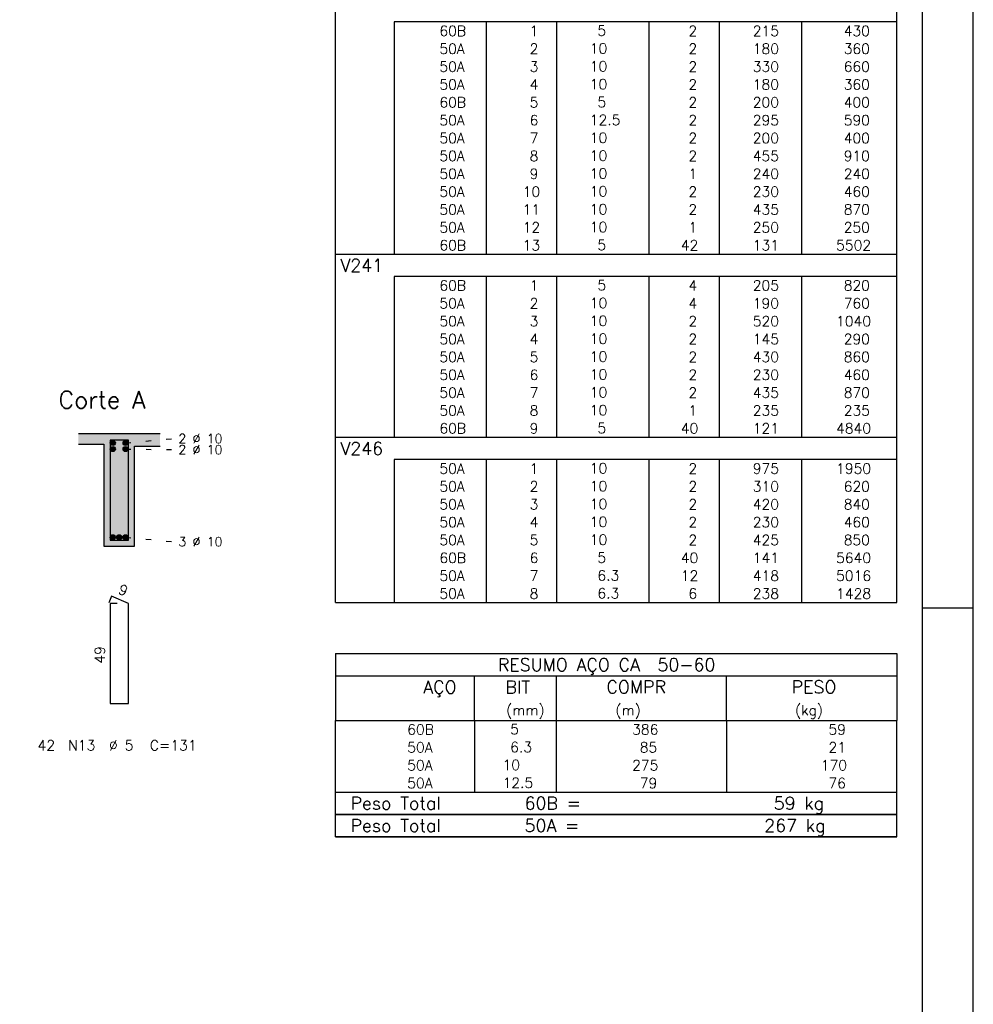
# Model space of a CAD drawing. Extents: x 0 to 84.1, y 0 to 59.4.
# Tile 7 of 8: x 65.4 to 84.1, y 21.9 to 41.2. Entities that reach past the tile are written whole.
import ezdxf

# ---------------------------------------------------------------- set-up
doc = ezdxf.new("R2010")
doc.units = 0
doc.linetypes.add('ESTILO_TQS_0002', pattern=[0.4, 0.1, -0.3])
for name, color, linetype in [('1', 1, 'CONTINUOUS'), ('10', 10, 'CONTINUOUS'), ('2', 2, 'CONTINUOUS'), ('4', 4, 'CONTINUOUS'), ('6', 6, 'CONTINUOUS')]:
    doc.layers.add(name, color=color, linetype=linetype)
doc.styles.get("Standard").update_dxf_attribs({"font": 'ROMANS.SHX'})

msp = doc.modelspace()

# ---------------------------------------------------------------- linework, layer by layer
at = {"layer": '1', "linetype": 'ESTILO_TQS_0002'}
for p, q in [((67.485, 32.935), (68.43, 33.02)), ((67.485, 32.815), (68.43, 32.804)), ((67.485, 31.085), (68.43, 31))]:
    msp.add_line(p, q, dxfattribs=at)
at = {"layer": '1', "linetype": 'CONTINUOUS'}
for centre in [(67.235, 32.935), (67.235, 32.815), (67.485, 32.935), (67.485, 32.815), (67.235, 31.085), (67.36, 31.085), (67.485, 31.085)]:
    msp.add_circle(centre, 0.05, dxfattribs=at)
for points in [[(67.285, 32.935), (67.21, 32.978301), (67.188015, 32.952101)], [(67.285, 32.935), (67.188015, 32.952101), (67.188015, 32.917899)], [(67.285, 32.935), (67.188015, 32.917899), (67.21, 32.891699)], [(67.285, 32.815), (67.21, 32.858301), (67.188015, 32.832101)], [(67.285, 32.815), (67.188015, 32.832101), (67.188015, 32.797899)], [(67.285, 32.815), (67.188015, 32.797899), (67.21, 32.771699)], [(67.285, 32.935), (67.243682, 32.98424), (67.21, 32.978301)], [(67.285, 32.935), (67.21, 32.891699), (67.243682, 32.88576)], [(67.285, 32.815), (67.243682, 32.86424), (67.21, 32.858301)], [(67.285, 32.815), (67.21, 32.771699), (67.243682, 32.76576)], [(67.285, 32.935), (67.273302, 32.967139), (67.243682, 32.98424)], [(67.285, 32.935), (67.243682, 32.88576), (67.273302, 32.902861)], [(67.285, 32.815), (67.273302, 32.847139), (67.243682, 32.86424)], [(67.285, 32.815), (67.243682, 32.76576), (67.273302, 32.782861)], [(67.285, 32.935), (67.273302, 32.902861), (67.285, 32.935)], [(67.285, 32.815), (67.273302, 32.782861), (67.285, 32.815)], [(67.535, 32.935), (67.46, 32.978301), (67.438015, 32.952101)], [(67.535, 32.935), (67.438015, 32.952101), (67.438015, 32.917899)], [(67.535, 32.935), (67.438015, 32.917899), (67.46, 32.891699)], [(67.535, 32.815), (67.46, 32.858301), (67.438015, 32.832101)], [(67.535, 32.815), (67.438015, 32.832101), (67.438015, 32.797899)], [(67.535, 32.815), (67.438015, 32.797899), (67.46, 32.771699)], [(67.535, 32.935), (67.493682, 32.98424), (67.46, 32.978301)], [(67.535, 32.935), (67.46, 32.891699), (67.493682, 32.88576)], [(67.535, 32.815), (67.493682, 32.86424), (67.46, 32.858301)], [(67.535, 32.815), (67.46, 32.771699), (67.493682, 32.76576)], [(67.535, 32.935), (67.523302, 32.967139), (67.493682, 32.98424)], [(67.535, 32.935), (67.493682, 32.88576), (67.523302, 32.902861)], [(67.535, 32.815), (67.523302, 32.847139), (67.493682, 32.86424)], [(67.535, 32.815), (67.493682, 32.76576), (67.523302, 32.782861)], [(67.535, 32.935), (67.523302, 32.902861), (67.535, 32.935)], [(67.535, 32.815), (67.523302, 32.782861), (67.535, 32.815)], [(67.285, 31.085), (67.21, 31.128301), (67.188015, 31.102101)], [(67.285, 31.085), (67.188015, 31.102101), (67.188015, 31.067899)], [(67.285, 31.085), (67.188015, 31.067899), (67.21, 31.041699)], [(67.285, 31.085), (67.243682, 31.13424), (67.21, 31.128301)], [(67.285, 31.085), (67.21, 31.041699), (67.243682, 31.03576)], [(67.285, 31.085), (67.273302, 31.117139), (67.243682, 31.13424)], [(67.285, 31.085), (67.243682, 31.03576), (67.273302, 31.052861)], [(67.285, 31.085), (67.273302, 31.052861), (67.285, 31.085)], [(67.41, 31.085), (67.335, 31.128301), (67.313015, 31.102101)], [(67.41, 31.085), (67.313015, 31.102101), (67.313015, 31.067899)], [(67.41, 31.085), (67.313015, 31.067899), (67.335, 31.041699)], [(67.41, 31.085), (67.368682, 31.13424), (67.335, 31.128301)], [(67.41, 31.085), (67.335, 31.041699), (67.368682, 31.03576)], [(67.41, 31.085), (67.398302, 31.117139), (67.368682, 31.13424)], [(67.41, 31.085), (67.368682, 31.03576), (67.398302, 31.052861)], [(67.41, 31.085), (67.398302, 31.052861), (67.41, 31.085)], [(67.535, 31.085), (67.46, 31.128301), (67.438015, 31.102101)], [(67.535, 31.085), (67.438015, 31.102101), (67.438015, 31.067899)], [(67.535, 31.085), (67.438015, 31.067899), (67.46, 31.041699)], [(67.535, 31.085), (67.493682, 31.13424), (67.46, 31.128301)], [(67.535, 31.085), (67.46, 31.041699), (67.493682, 31.03576)], [(67.535, 31.085), (67.523302, 31.117139), (67.493682, 31.13424)], [(67.535, 31.085), (67.493682, 31.03576), (67.523302, 31.052861)], [(67.535, 31.085), (67.523302, 31.052861), (67.535, 31.085)]]:
    msp.add_solid(points, dxfattribs=at)
at = {"layer": '10', "linetype": 'CONTINUOUS'}
for points in [[(66.56, 33.11), (66.56, 32.91), (67.06, 32.91)], [(66.56, 33.11), (67.06, 32.91), (68.16, 33.11)], [(67.06, 32.91), (67.66, 32.87), (68.16, 33.11)], [(67.66, 32.87), (68.16, 32.87), (68.16, 33.11)], [(67.06, 30.91), (67.66, 30.91), (67.06, 32.91)], [(67.66, 30.91), (67.66, 32.87), (67.06, 32.91)]]:
    msp.add_solid(points, dxfattribs=at)
at = {"layer": '2', "linetype": 'CONTINUOUS'}
for p, q in [((84.100006, 0), (84.100006, 59.400002)), ((71.6, 41.182509), (71.6, 41.620009)), ((82.6, 41.182509), (82.6, 41.620009)), ((71.6, 40.832509), (71.6, 41.182509)), ((82.6, 41.182509), (72.75, 41.182509)), ((72.75, 41.182509), (72.75, 40.832509)), ((74.55, 41.182509), (74.55, 40.832509)), ((75.93, 41.182509), (75.93, 40.832509)), ((77.74, 41.182509), (77.74, 40.832509)), ((79.12, 41.182509), (79.12, 40.832509)), ((80.73, 41.182509), (80.73, 40.832509)), ((82.6, 40.832509), (82.6, 41.182509)), ((71.6, 40.482509), (71.6, 40.832509)), ((72.75, 40.832509), (72.75, 40.482509)), ((74.55, 40.832509), (74.55, 40.482509)), ((75.93, 40.832509), (75.93, 40.482509)), ((77.74, 40.832509), (77.74, 40.482509)), ((79.12, 40.832509), (79.12, 40.482509)), ((80.73, 40.832509), (80.73, 40.482509)), ((82.6, 40.482509), (82.6, 40.832509)), ((71.6, 40.132509), (71.6, 40.482509)), ((72.75, 40.482509), (72.75, 40.132509)), ((74.55, 40.482509), (74.55, 40.132509)), ((75.93, 40.482509), (75.93, 40.132509)), ((77.74, 40.482509), (77.74, 40.132509)), ((79.12, 40.482509), (79.12, 40.132509)), ((80.73, 40.482509), (80.73, 40.132509)), ((82.6, 40.132509), (82.6, 40.482509)), ((71.6, 39.782509), (71.6, 40.132509)), ((72.75, 40.132509), (72.75, 39.782509)), ((74.55, 40.132509), (74.55, 39.782509)), ((75.93, 40.132509), (75.93, 39.782509)), ((77.74, 40.132509), (77.74, 39.782509)), ((79.12, 40.132509), (79.12, 39.782509)), ((80.73, 40.132509), (80.73, 39.782509)), ((82.6, 39.782509), (82.6, 40.132509)), ((71.6, 39.432509), (71.6, 39.782509)), ((72.75, 39.782509), (72.75, 39.432509)), ((74.55, 39.782509), (74.55, 39.432509)), ((75.93, 39.782509), (75.93, 39.432509)), ((77.74, 39.782509), (77.74, 39.432509)), ((79.12, 39.782509), (79.12, 39.432509)), ((80.73, 39.782509), (80.73, 39.432509)), ((82.6, 39.432509), (82.6, 39.782509)), ((71.6, 39.082509), (71.6, 39.432509)), ((72.75, 39.432509), (72.75, 39.082509)), ((74.55, 39.432509), (74.55, 39.082509)), ((75.93, 39.432509), (75.93, 39.082509)), ((77.74, 39.432509), (77.74, 39.082509)), ((79.12, 39.432509), (79.12, 39.082509)), ((80.73, 39.432509), (80.73, 39.082509)), ((82.6, 39.082509), (82.6, 39.432509)), ((71.6, 38.732509), (71.6, 39.082509)), ((72.75, 39.082509), (72.75, 38.732509)), ((74.55, 39.082509), (74.55, 38.732509)), ((75.93, 39.082509), (75.93, 38.732509)), ((77.74, 39.082509), (77.74, 38.732509)), ((79.12, 39.082509), (79.12, 38.732509)), ((80.73, 39.082509), (80.73, 38.732509)), ((82.6, 38.732509), (82.6, 39.082509)), ((71.6, 38.38251), (71.6, 38.732509)), ((72.75, 38.732509), (72.75, 38.38251)), ((74.55, 38.732509), (74.55, 38.38251)), ((75.93, 38.732509), (75.93, 38.38251)), ((77.74, 38.732509), (77.74, 38.38251)), ((79.12, 38.732509), (79.12, 38.38251)), ((80.73, 38.732509), (80.73, 38.38251)), ((82.6, 38.38251), (82.6, 38.732509)), ((71.6, 38.03251), (71.6, 38.38251)), ((72.75, 38.38251), (72.75, 38.03251)), ((74.55, 38.38251), (74.55, 38.03251)), ((75.93, 38.38251), (75.93, 38.03251)), ((77.74, 38.38251), (77.74, 38.03251)), ((79.12, 38.38251), (79.12, 38.03251)), ((80.73, 38.38251), (80.73, 38.03251)), ((82.6, 38.03251), (82.6, 38.38251)), ((71.6, 37.68251), (71.6, 38.03251)), ((72.75, 38.03251), (72.75, 37.68251)), ((74.55, 38.03251), (74.55, 37.68251)), ((75.93, 38.03251), (75.93, 37.68251)), ((77.74, 38.03251), (77.74, 37.68251)), ((79.12, 38.03251), (79.12, 37.68251)), ((80.73, 38.03251), (80.73, 37.68251)), ((82.6, 37.68251), (82.6, 38.03251)), ((71.6, 37.33251), (71.6, 37.68251)), ((72.75, 37.68251), (72.75, 37.33251)), ((74.55, 37.68251), (74.55, 37.33251)), ((75.93, 37.68251), (75.93, 37.33251)), ((77.74, 37.68251), (77.74, 37.33251)), ((79.12, 37.68251), (79.12, 37.33251)), ((80.73, 37.68251), (80.73, 37.33251)), ((82.6, 37.33251), (82.6, 37.68251)), ((71.6, 36.98251), (71.6, 37.33251)), ((72.75, 37.33251), (72.75, 36.98251)), ((74.55, 37.33251), (74.55, 36.98251)), ((75.93, 37.33251), (75.93, 36.98251)), ((77.74, 37.33251), (77.74, 36.98251)), ((79.12, 37.33251), (79.12, 36.98251)), ((80.73, 37.33251), (80.73, 36.98251)), ((82.6, 36.98251), (82.6, 37.33251)), ((71.6, 36.63251), (71.6, 36.98251)), ((72.75, 36.98251), (72.75, 36.63251)), ((74.55, 36.98251), (74.55, 36.63251)), ((75.93, 36.98251), (75.93, 36.63251)), ((77.74, 36.98251), (77.74, 36.63251)), ((79.12, 36.98251), (79.12, 36.63251)), ((80.73, 36.98251), (80.73, 36.63251)), ((82.6, 36.63251), (82.6, 36.98251)), ((71.6, 36.19501), (71.6, 36.63251)), ((71.6, 36.63251), (82.6, 36.63251)), ((82.6, 36.19501), (82.6, 36.63251)), ((71.6, 35.84501), (71.6, 36.19501)), ((82.6, 36.19501), (72.75, 36.19501)), ((72.75, 36.19501), (72.75, 35.84501)), ((74.55, 36.19501), (74.55, 35.84501)), ((75.93, 36.19501), (75.93, 35.84501)), ((77.74, 36.19501), (77.74, 35.84501)), ((79.12, 36.19501), (79.12, 35.84501)), ((80.73, 36.19501), (80.73, 35.84501)), ((82.6, 35.84501), (82.6, 36.19501)), ((71.6, 35.49501), (71.6, 35.84501)), ((72.75, 35.84501), (72.75, 35.49501)), ((74.55, 35.84501), (74.55, 35.49501)), ((75.93, 35.84501), (75.93, 35.49501)), ((77.74, 35.84501), (77.74, 35.49501)), ((79.12, 35.84501), (79.12, 35.49501)), ((80.73, 35.84501), (80.73, 35.49501)), ((82.6, 35.49501), (82.6, 35.84501)), ((71.6, 35.14501), (71.6, 35.49501)), ((72.75, 35.49501), (72.75, 35.14501)), ((74.55, 35.49501), (74.55, 35.14501)), ((75.93, 35.49501), (75.93, 35.14501)), ((77.74, 35.49501), (77.74, 35.14501)), ((79.12, 35.49501), (79.12, 35.14501)), ((80.73, 35.49501), (80.73, 35.14501)), ((82.6, 35.14501), (82.6, 35.49501)), ((71.6, 34.79501), (71.6, 35.14501)), ((72.75, 35.14501), (72.75, 34.79501)), ((74.55, 35.14501), (74.55, 34.79501)), ((75.93, 35.14501), (75.93, 34.79501)), ((77.74, 35.14501), (77.74, 34.79501)), ((79.12, 35.14501), (79.12, 34.79501)), ((80.73, 35.14501), (80.73, 34.79501)), ((82.6, 34.79501), (82.6, 35.14501)), ((71.6, 34.44501), (71.6, 34.79501)), ((72.75, 34.79501), (72.75, 34.44501)), ((74.55, 34.79501), (74.55, 34.44501)), ((75.93, 34.79501), (75.93, 34.44501)), ((77.74, 34.79501), (77.74, 34.44501)), ((79.12, 34.79501), (79.12, 34.44501)), ((80.73, 34.79501), (80.73, 34.44501)), ((82.6, 34.44501), (82.6, 34.79501)), ((71.6, 34.095011), (71.6, 34.44501)), ((72.75, 34.44501), (72.75, 34.095011)), ((74.55, 34.44501), (74.55, 34.095011)), ((75.93, 34.44501), (75.93, 34.095011)), ((77.74, 34.44501), (77.74, 34.095011)), ((79.12, 34.44501), (79.12, 34.095011)), ((80.73, 34.44501), (80.73, 34.095011)), ((82.6, 34.095011), (82.6, 34.44501)), ((71.6, 33.745011), (71.6, 34.095011)), ((72.75, 34.095011), (72.75, 33.745011)), ((74.55, 34.095011), (74.55, 33.745011)), ((75.93, 34.095011), (75.93, 33.745011)), ((77.74, 34.095011), (77.74, 33.745011)), ((79.12, 34.095011), (79.12, 33.745011)), ((80.73, 34.095011), (80.73, 33.745011)), ((82.6, 33.745011), (82.6, 34.095011)), ((71.6, 33.395011), (71.6, 33.745011)), ((72.75, 33.745011), (72.75, 33.395011)), ((74.55, 33.745011), (74.55, 33.395011)), ((75.93, 33.745011), (75.93, 33.395011)), ((77.74, 33.745011), (77.74, 33.395011)), ((79.12, 33.745011), (79.12, 33.395011)), ((80.73, 33.745011), (80.73, 33.395011)), ((82.6, 33.395011), (82.6, 33.745011)), ((71.6, 33.045011), (71.6, 33.395011)), ((72.75, 33.395011), (72.75, 33.045011)), ((74.55, 33.395011), (74.55, 33.045011)), ((75.93, 33.395011), (75.93, 33.045011)), ((77.74, 33.395011), (77.74, 33.045011)), ((79.12, 33.395011), (79.12, 33.045011)), ((80.73, 33.395011), (80.73, 33.045011)), ((82.6, 33.045011), (82.6, 33.395011)), ((68.16, 33.11), (66.56, 33.11)), ((71.6, 32.607511), (71.6, 33.045011)), ((71.6, 33.045011), (82.6, 33.045011)), ((82.6, 32.607511), (82.6, 33.045011)), ((66.56, 32.91), (67.06, 32.91)), ((67.06, 32.91), (67.06, 30.91)), ((67.66, 30.91), (67.66, 32.87)), ((67.66, 32.87), (68.16, 32.87)), ((71.6, 32.257511), (71.6, 32.607511)), ((82.6, 32.607511), (72.75, 32.607511)), ((72.75, 32.607511), (72.75, 32.257511)), ((74.55, 32.607511), (74.55, 32.257511)), ((75.93, 32.607511), (75.93, 32.257511)), ((77.74, 32.607511), (77.74, 32.257511)), ((79.12, 32.607511), (79.12, 32.257511)), ((80.73, 32.607511), (80.73, 32.257511)), ((82.6, 32.257511), (82.6, 32.607511)), ((71.6, 31.907511), (71.6, 32.257511)), ((72.75, 32.257511), (72.75, 31.907511)), ((74.55, 32.257511), (74.55, 31.907511)), ((75.93, 32.257511), (75.93, 31.907511)), ((77.74, 32.257511), (77.74, 31.907511)), ((79.12, 32.257511), (79.12, 31.907511)), ((80.73, 32.257511), (80.73, 31.907511)), ((82.6, 31.907511), (82.6, 32.257511)), ((71.6, 31.557511), (71.6, 31.907511)), ((72.75, 31.907511), (72.75, 31.557511)), ((74.55, 31.907511), (74.55, 31.557511)), ((75.93, 31.907511), (75.93, 31.557511)), ((77.74, 31.907511), (77.74, 31.557511)), ((79.12, 31.907511), (79.12, 31.557511)), ((80.73, 31.907511), (80.73, 31.557511)), ((82.6, 31.557511), (82.6, 31.907511)), ((71.6, 31.207511), (71.6, 31.557511)), ((72.75, 31.557511), (72.75, 31.207511)), ((74.55, 31.557511), (74.55, 31.207511)), ((75.93, 31.557511), (75.93, 31.207511)), ((77.74, 31.557511), (77.74, 31.207511)), ((79.12, 31.557511), (79.12, 31.207511)), ((80.73, 31.557511), (80.73, 31.207511)), ((82.6, 31.207511), (82.6, 31.557511)), ((71.6, 30.857511), (71.6, 31.207511)), ((72.75, 31.207511), (72.75, 30.857511)), ((74.55, 31.207511), (74.55, 30.857511)), ((75.93, 31.207511), (75.93, 30.857511)), ((77.74, 31.207511), (77.74, 30.857511)), ((79.12, 31.207511), (79.12, 30.857511)), ((80.73, 31.207511), (80.73, 30.857511)), ((82.6, 30.857511), (82.6, 31.207511)), ((67.06, 30.91), (67.66, 30.91)), ((71.6, 30.507511), (71.6, 30.857511)), ((72.75, 30.857511), (72.75, 30.507511)), ((74.55, 30.857511), (74.55, 30.507511)), ((75.93, 30.857511), (75.93, 30.507511)), ((77.74, 30.857511), (77.74, 30.507511)), ((79.12, 30.857511), (79.12, 30.507511)), ((80.73, 30.857511), (80.73, 30.507511)), ((82.6, 30.507511), (82.6, 30.857511)), ((71.6, 30.157512), (71.6, 30.507511)), ((72.75, 30.507511), (72.75, 30.157512)), ((74.55, 30.507511), (74.55, 30.157512)), ((75.93, 30.507511), (75.93, 30.157512)), ((77.74, 30.507511), (77.74, 30.157512)), ((79.12, 30.507511), (79.12, 30.157512)), ((80.73, 30.507511), (80.73, 30.157512)), ((82.6, 30.157512), (82.6, 30.507511)), ((71.6, 29.807512), (71.6, 30.157512)), ((72.75, 30.157512), (72.75, 29.807512)), ((74.55, 30.157512), (74.55, 29.807512)), ((75.93, 30.157512), (75.93, 29.807512)), ((77.74, 30.157512), (77.74, 29.807512)), ((79.12, 30.157512), (79.12, 29.807512)), ((80.73, 30.157512), (80.73, 29.807512)), ((82.6, 29.807512), (82.6, 30.157512)), ((71.6, 29.807512), (82.6, 29.807512)), ((84.100006, 29.700001), (83.100006, 29.700001)), ((71.6, 28.807512), (71.6, 27.495012)), ((71.6, 28.807512), (82.6, 28.807512)), ((82.6, 28.807512), (82.6, 27.495012)), ((71.6, 28.370012), (82.6, 28.370012)), ((74.32, 27.495012), (74.32, 28.370012)), ((75.93, 27.495012), (75.93, 28.370012)), ((79.265, 27.495012), (79.265, 28.370012)), ((71.6, 27.495012), (82.6, 27.495012)), ((71.6, 27.145011), (71.6, 27.495012)), ((74.32, 27.495012), (74.32, 27.145012)), ((75.93, 27.145011), (75.93, 27.495012)), ((79.265, 27.495012), (79.265, 27.145011)), ((82.6, 27.145011), (82.6, 27.495012)), ((71.6, 26.795011), (71.6, 27.145011)), ((74.32, 27.145011), (74.32, 26.795011)), ((75.93, 26.795011), (75.93, 27.145011)), ((79.265, 27.145011), (79.265, 26.795011)), ((82.6, 26.795011), (82.6, 27.145011)), ((71.6, 26.44501), (71.6, 26.795011)), ((74.32, 26.795011), (74.32, 26.445011)), ((75.93, 26.44501), (75.93, 26.795011)), ((79.265, 26.795011), (79.265, 26.44501)), ((82.6, 26.44501), (82.6, 26.795011)), ((71.6, 26.09501), (71.6, 26.44501)), ((74.32, 26.44501), (74.32, 26.095011)), ((75.93, 26.09501), (75.93, 26.44501)), ((79.265, 26.44501), (79.265, 26.09501)), ((82.6, 26.09501), (82.6, 26.44501)), ((71.6, 26.09501), (82.6, 26.09501)), ((71.6, 25.65751), (71.6, 26.09501)), ((71.6, 26.09501), (82.6, 26.09501)), ((82.6, 25.65751), (82.6, 26.09501)), ((82.6, 25.65751), (71.6, 25.65751)), ((71.6, 25.22001), (71.6, 25.65751)), ((71.6, 25.65751), (82.6, 25.65751)), ((82.6, 25.22001), (82.6, 25.65751)), ((82.6, 25.22001), (71.6, 25.22001)), ((71.6, 25.22001), (82.6, 25.22001))]:
    msp.add_line(p, q, dxfattribs=at)
msp.add_lwpolyline([(83.100006, 1), (2.5, 1), (2.5, 58.400002), (83.100006, 58.400002), (83.100006, 1)], dxfattribs=at)
at = {"layer": '4', "linetype": 'CONTINUOUS'}
msp.add_lwpolyline([(67.18, 32.99), (67.18, 31.03), (67.54, 31.03), (67.54, 32.99), (67.18, 32.99)], dxfattribs=at)
at = {"layer": '6', "linetype": 'CONTINUOUS'}
for p, q in [((67.208338, 29.93), (67.153893, 29.80102)), ((67.54, 29.79), (67.208338, 29.93)), ((67.32, 29.79), (67.18, 29.79)), ((67.18, 29.79), (67.18, 27.83)), ((67.54, 27.83), (67.54, 29.79)), ((67.18, 27.83), (67.54, 27.83))]:
    msp.add_line(p, q, dxfattribs=at)

# ---------------------------------------------------------------- texts
at = {"layer": '2', "linetype": 'CONTINUOUS'}
for s, height, p in [('     60B', 0.2, (72.889661, 40.907509)), ('  1', 0.2, (75.13, 40.907509)), ('    5  ', 0.2, (76.136543, 40.913553)), ('    2', 0.2, (77.92, 40.907509)), ('   215', 0.2, (79.33, 40.907509)), ('    430', 0.2, (80.963622, 40.907509)), ('     50A', 0.2, (72.889661, 40.557509)), ('  2', 0.2, (75.13, 40.557509)), ('   10  ', 0.2, (76.136543, 40.563553)), ('    2', 0.2, (77.92, 40.557509)), ('   180', 0.2, (79.33, 40.557509)), ('    360', 0.2, (80.963622, 40.557509)), ('     50A', 0.2, (72.889661, 40.207509)), ('  3', 0.2, (75.13, 40.207509)), ('   10  ', 0.2, (76.136543, 40.213553)), ('    2', 0.2, (77.92, 40.207509)), ('   330', 0.2, (79.33, 40.207509)), ('    660', 0.2, (80.963622, 40.207509)), ('     50A', 0.2, (72.889661, 39.857509)), ('  4', 0.2, (75.13, 39.857509)), ('   10  ', 0.2, (76.136543, 39.863553)), ('    2', 0.2, (77.92, 39.857509)), ('   180', 0.2, (79.33, 39.857509)), ('    360', 0.2, (80.963622, 39.857509)), ('     60B', 0.2, (72.889661, 39.507509)), ('  5', 0.2, (75.13, 39.507509)), ('    5  ', 0.2, (76.136543, 39.513553)), ('    2', 0.2, (77.92, 39.507509)), ('   200', 0.2, (79.33, 39.507509)), ('    400', 0.2, (80.963622, 39.507509)), ('     50A', 0.2, (72.889661, 39.157509)), ('  6', 0.2, (75.13, 39.157509)), ('   12.5', 0.2, (76.136543, 39.163553)), ('    2', 0.2, (77.92, 39.157509)), ('   295', 0.2, (79.33, 39.157509)), ('    590', 0.2, (80.963622, 39.157509)), ('     50A', 0.2, (72.889661, 38.807509)), ('  7', 0.2, (75.13, 38.807509)), ('   10  ', 0.2, (76.136543, 38.813553)), ('    2', 0.2, (77.92, 38.807509)), ('   200', 0.2, (79.33, 38.807509)), ('    400', 0.2, (80.963622, 38.807509)), ('     50A', 0.2, (72.889661, 38.457509)), ('  8', 0.2, (75.13, 38.457509)), ('   10  ', 0.2, (76.136543, 38.463553)), ('    2', 0.2, (77.92, 38.457509)), ('   455', 0.2, (79.33, 38.457509)), ('    910', 0.2, (80.963622, 38.457509)), ('     50A', 0.2, (72.889661, 38.107509)), ('  9', 0.2, (75.13, 38.107509)), ('   10  ', 0.2, (76.136543, 38.113553)), ('    1', 0.2, (77.92, 38.107509)), ('   240', 0.2, (79.33, 38.107509)), ('    240', 0.2, (80.963622, 38.107509)), ('     50A', 0.2, (72.889661, 37.75751)), (' 10', 0.2, (75.13, 37.75751)), ('   10  ', 0.2, (76.136543, 37.763553)), ('    2', 0.2, (77.92, 37.75751)), ('   230', 0.2, (79.33, 37.75751)), ('    460', 0.2, (80.963622, 37.75751)), ('     50A', 0.2, (72.889661, 37.40751)), (' 11', 0.2, (75.13, 37.40751)), ('   10  ', 0.2, (76.136543, 37.413554)), ('    2', 0.2, (77.92, 37.40751)), ('   435', 0.2, (79.33, 37.40751)), ('    870', 0.2, (80.963622, 37.40751)), ('     50A', 0.2, (72.889661, 37.05751)), (' 12', 0.2, (75.13, 37.05751)), ('   10  ', 0.2, (76.136543, 37.063554)), ('    1', 0.2, (77.92, 37.05751)), ('   250', 0.2, (79.33, 37.05751)), ('    250', 0.2, (80.963622, 37.05751)), ('     60B', 0.2, (72.889661, 36.70751)), (' 13', 0.2, (75.13, 36.70751)), ('    5  ', 0.2, (76.136543, 36.713554)), ('   42', 0.2, (77.92, 36.70751)), ('   131', 0.2, (79.33, 36.70751)), ('   5502', 0.2, (80.963622, 36.70751)), ('V241', 0.25, (71.695798, 36.28876)), ('     60B', 0.2, (72.889661, 35.92001)), ('  1', 0.2, (75.13, 35.92001)), ('    5  ', 0.2, (76.136543, 35.926054)), ('    4', 0.2, (77.92, 35.92001)), ('   205', 0.2, (79.33, 35.92001)), ('    820', 0.2, (80.963622, 35.92001)), ('     50A', 0.2, (72.889661, 35.57001)), ('  2', 0.2, (75.13, 35.57001)), ('   10  ', 0.2, (76.136543, 35.576054)), ('    4', 0.2, (77.92, 35.57001)), ('   190', 0.2, (79.33, 35.57001)), ('    760', 0.2, (80.963622, 35.57001)), ('     50A', 0.2, (72.889661, 35.22001)), ('  3', 0.2, (75.13, 35.22001)), ('   10  ', 0.2, (76.136543, 35.226054)), ('    2', 0.2, (77.92, 35.22001)), ('   520', 0.2, (79.33, 35.22001)), ('   1040', 0.2, (80.963622, 35.22001)), ('     50A', 0.2, (72.889661, 34.87001)), ('  4', 0.2, (75.13, 34.87001)), ('   10  ', 0.2, (76.136543, 34.876054)), ('    2', 0.2, (77.92, 34.87001)), ('   145', 0.2, (79.33, 34.87001)), ('    290', 0.2, (80.963622, 34.87001)), ('   10  ', 0.2, (76.136543, 34.526054)), ('     50A', 0.2, (72.889661, 34.52001)), ('  5', 0.2, (75.13, 34.52001)), ('    2', 0.2, (77.92, 34.52001)), ('   430', 0.2, (79.33, 34.52001)), ('    860', 0.2, (80.963622, 34.52001)), ('     50A', 0.2, (72.889661, 34.17001)), ('  6', 0.2, (75.13, 34.17001)), ('   10  ', 0.2, (76.136543, 34.176054)), ('    2', 0.2, (77.92, 34.17001)), ('   230', 0.2, (79.33, 34.17001)), ('    460', 0.2, (80.963622, 34.17001)), ('Corte A', 0.34, (66.17, 33.61)), ('     50A', 0.2, (72.889661, 33.82001)), ('  7', 0.2, (75.13, 33.82001)), ('   10  ', 0.2, (76.136543, 33.826054)), ('    2', 0.2, (77.92, 33.82001)), ('   435', 0.2, (79.33, 33.82001)), ('    870', 0.2, (80.963622, 33.82001)), ('     50A', 0.2, (72.889661, 33.470011)), ('  8', 0.2, (75.13, 33.470011)), ('   10  ', 0.2, (76.136543, 33.476054)), ('    1', 0.2, (77.92, 33.470011)), ('   235', 0.2, (79.33, 33.470011)), ('    235', 0.2, (80.963622, 33.470011)), ('     60B', 0.2, (72.889661, 33.120011)), ('  9', 0.2, (75.13, 33.120011)), ('    5  ', 0.2, (76.136543, 33.126055)), ('   40', 0.2, (77.92, 33.120011)), ('   121', 0.2, (79.33, 33.120011)), ('   4840', 0.2, (80.963622, 33.120011)), ('2 %%c 10', 0.18, (68.52, 32.93)), ('2 %%c 10', 0.18, (68.52, 32.714)), ('V246', 0.25, (71.695798, 32.701261)), ('     50A', 0.2, (72.889661, 32.332511)), ('  1', 0.2, (75.13, 32.332511)), ('   10  ', 0.2, (76.136543, 32.338555)), ('    2', 0.2, (77.92, 32.332511)), ('   975', 0.2, (79.33, 32.332511)), ('   1950', 0.2, (80.963622, 32.332511)), ('     50A', 0.2, (72.889661, 31.982511)), ('  2', 0.2, (75.13, 31.982511)), ('   10  ', 0.2, (76.136543, 31.988555)), ('    2', 0.2, (77.92, 31.982511)), ('   310', 0.2, (79.33, 31.982511)), ('    620', 0.2, (80.963622, 31.982511)), ('     50A', 0.2, (72.889661, 31.632511)), ('  3', 0.2, (75.13, 31.632511)), ('   10  ', 0.2, (76.136543, 31.638555)), ('    2', 0.2, (77.92, 31.632511)), ('   420', 0.2, (79.33, 31.632511)), ('    840', 0.2, (80.963622, 31.632511)), ('     50A', 0.2, (72.889661, 31.282511)), ('  4', 0.2, (75.13, 31.282511)), ('   10  ', 0.2, (76.136543, 31.288555)), ('    2', 0.2, (77.92, 31.282511)), ('   230', 0.2, (79.33, 31.282511)), ('    460', 0.2, (80.963622, 31.282511)), ('3 %%c 10', 0.18, (68.52, 30.91)), ('     50A', 0.2, (72.889661, 30.932511)), ('  5', 0.2, (75.13, 30.932511)), ('   10  ', 0.2, (76.136543, 30.938555)), ('    2', 0.2, (77.92, 30.932511)), ('   425', 0.2, (79.33, 30.932511)), ('    850', 0.2, (80.963622, 30.932511)), ('     60B', 0.2, (72.889661, 30.582511)), ('  6', 0.2, (75.13, 30.582511)), ('    5  ', 0.2, (76.136543, 30.588555)), ('   40', 0.2, (77.92, 30.582511)), ('   141', 0.2, (79.33, 30.582511)), ('   5640', 0.2, (80.963622, 30.582511)), ('     50A', 0.2, (72.889661, 30.232511)), ('  7', 0.2, (75.13, 30.232511)), ('    6.3', 0.2, (76.136543, 30.238555)), ('   12', 0.2, (77.92, 30.232511)), ('   418', 0.2, (79.33, 30.232511)), ('   5016', 0.2, (80.963622, 30.232511)), ('     50A', 0.2, (72.889661, 29.882511)), ('  8', 0.2, (75.13, 29.882511)), ('    6.3', 0.2, (76.136543, 29.888555)), ('    6', 0.2, (77.92, 29.882511)), ('   238', 0.2, (79.33, 29.882511)), ('   1428', 0.2, (80.963622, 29.882511)), ('RESUMO AÇO CA  50-60', 0.25, (74.780497, 28.463762)), ('AÇO', 0.25, (73.31958, 28.026262)), ('BIT', 0.25, (74.93, 28.026262)), ('COMPR', 0.25, (76.908841, 28.029863)), ('PESO', 0.25, (80.53784, 28.029863)), ('(mm)', 0.2, (74.943861, 27.598762)), ('(m)', 0.2, (77.086146, 27.598762)), ('(kg)', 0.2, (80.606442, 27.598762)), ('     60B', 0.2, (72.259661, 27.220012)), ('    5  ', 0.2, (74.426542, 27.226055)), ('     386', 0.2, (76.667658, 27.220012)), ('     59', 0.2, (80.515265, 27.220012)), ('42', 0.2, (65.76, 26.91)), ('N13', 0.2, (66.36, 26.91)), ('%%c 5', 0.2, (67.16, 26.91)), ('C=131', 0.2, (67.96, 26.91)), ('     50A', 0.2, (72.259661, 26.870011)), ('    6.3', 0.2, (74.426542, 26.876055)), ('      85', 0.2, (76.667658, 26.870012)), ('     21', 0.2, (80.515265, 26.870012)), ('     50A', 0.2, (72.259661, 26.520011)), ('   10  ', 0.2, (74.426542, 26.526055)), ('     275', 0.2, (76.667658, 26.520011)), ('    170', 0.2, (80.515265, 26.520011)), ('     50A', 0.2, (72.259661, 26.17001)), ('   12.5', 0.2, (74.426542, 26.176054)), ('      79', 0.2, (76.667658, 26.170011)), ('     76', 0.2, (80.515265, 26.170011)), ('Peso Total        60B =', 0.25, (71.892829, 25.75126)), ('     59 kg', 0.25, (79.257004, 25.75126)), ('Peso Total        50A =', 0.25, (71.892829, 25.31376)), ('    267 kg', 0.25, (79.257004, 25.31376))]:
    msp.add_text(s, height=height, dxfattribs=at).set_placement(p)
for s, rotation, p in [('9', 337.11462, (67.320929, 29.991017)), ('49', 90, (67.08, 28.61))]:
    msp.add_text(s, height=0.2, rotation=rotation, dxfattribs=at).set_placement(p)

doc.saveas('drawing.dxf')
